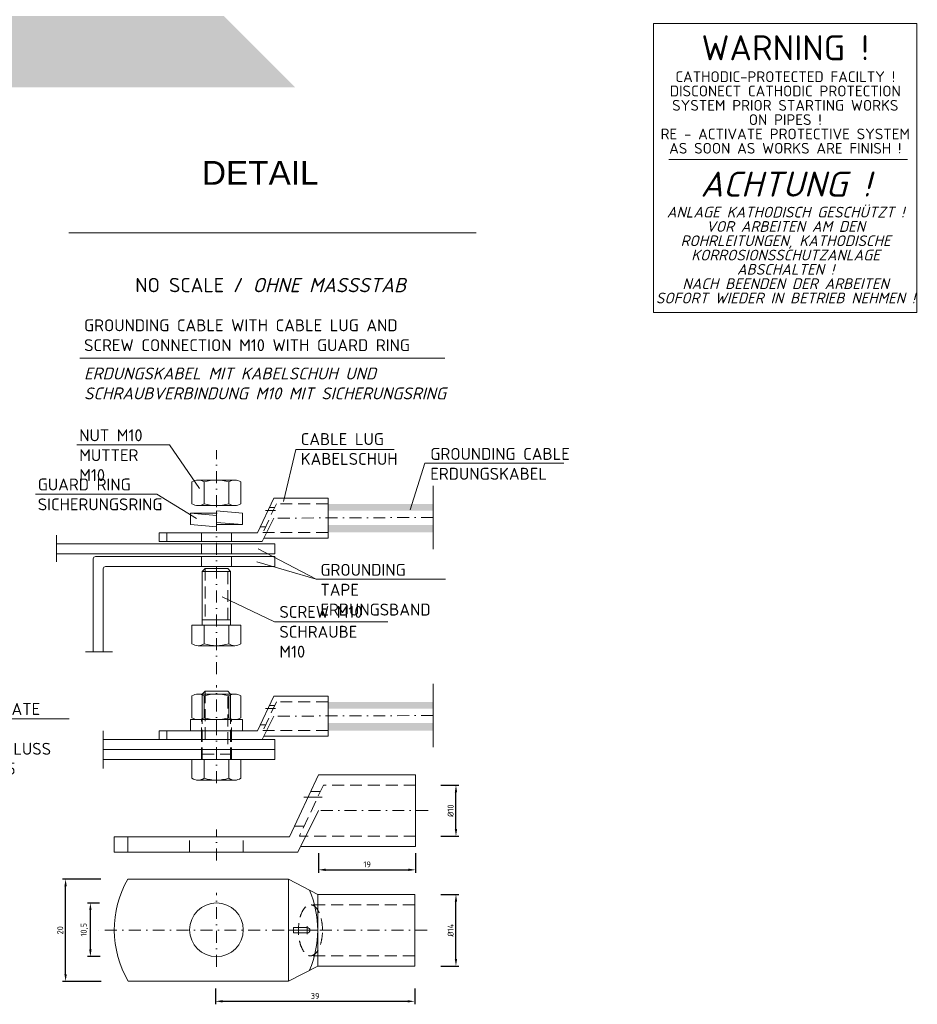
# Model space of a CAD drawing. Header units: millimetres. Extents: x -89243 to 29100, y -5468 to 8855.
# Tile 7 of 23: x -7816 to -4053, y -5345 to -1216. Entities that reach past the tile are written whole.
import ezdxf

# ---------------------------------------------------------------- set-up
doc = ezdxf.new("R2010")
doc.units = ezdxf.units.MM
doc.header["$MEASUREMENT"] = 0
for name, pattern in [('HIDDEN', [0.375, 0.25, -0.125]), ('STRICHPUNKT', [25.4, 12.7, -6.35, 0, -6.35]), ('STRICHPUNKT2', [0.5, 0.25, -0.125, 0, -0.125])]:
    doc.linetypes.add(name, pattern=pattern)
for name, color, linetype, lineweight in [('Legende', 7, 'Continuous', 18), ('P------T2', 7, 'Continuous', 18), ('P------T7', 7, 'Continuous', 18), ('P-DABDICHTUNG', 7, 'Continuous', 18), ('P-DERDUNG', 7, 'Continuous', 18), ('PDSMD', 7, 'Continuous', 18)]:
    doc.layers.add(name, color=color, linetype=linetype, lineweight=lineweight)
doc.styles.get("Standard").update_dxf_attribs({"font": 'isocpeur.ttf'})
doc.dimstyles.new('Kopie von ISO-25', dxfattribs={"dimscale": 20, "dimtxt": 2.5, "dimasz": 3, "dimexe": 1.25, "dimexo": 0.625, "dimgap": 1, "dimtad": 1, "dimtxsty": 'Standard', "dimcen": 2.5, "dimadec": 0, "dimazin": 0, "dimtfac": 1, "dimtmove": 0, "dimatfit": 1, "dimfxl": 0, "dimarcsym": 0})

# ---------------------------------------------------------------- blocks, each defined once
blk = doc.blocks.new('*D16')
at = {"layer": 'Defpoints', "color": 0, "lineweight": 0, "ltscale": 200, "transparency": 16777216}
for p in [(-6563.3, -4705), (-6156.5, -4705), (-6156.5, -4781)]:
    blk.add_point(p, dxfattribs=at)
at = {"layer": 'P-DERDUNG', "color": 0, "lineweight": -2, "ltscale": 200, "transparency": 16777216}
for p, q in [((-6563.3, -4711.2), (-6563.3, -4793.5)), ((-6156.5, -4711.2), (-6156.5, -4793.5)), ((-6533.3, -4781), (-6186.5, -4781))]:
    blk.add_line(p, q, dxfattribs=at)
at = {"layer": 'P-DERDUNG', "color": 0, "lineweight": 0, "ltscale": 200, "transparency": 16777216}
for points in [[(-6533.3, -4776), (-6533.3, -4786), (-6563.3, -4781)], [(-6186.5, -4776), (-6186.5, -4786), (-6156.5, -4781)]]:
    blk.add_solid(points, dxfattribs=at)
at = {"layer": 'P-DERDUNG', "color": 0, "ltscale": 200, "transparency": 16777216, "insert": (-6359.9, -4758.5), "char_height": 25, "attachment_point": 5}
blk.add_mtext('19', dxfattribs=at)
blk = doc.blocks.new('*D17')
at = {"layer": 'Defpoints', "color": 0, "lineweight": 0, "ltscale": 200, "transparency": 16777216}
for p in [(-6995.3, -5271.9), (-6160.4, -5271.9), (-6160.4, -5332.5)]:
    blk.add_point(p, dxfattribs=at)
at = {"layer": 'P-DERDUNG', "color": 0, "lineweight": -2, "ltscale": 200, "transparency": 16777216}
for p, q in [((-6995.3, -5278.1), (-6995.3, -5345)), ((-6160.4, -5278.1), (-6160.4, -5345)), ((-6965.3, -5332.5), (-6190.4, -5332.5))]:
    blk.add_line(p, q, dxfattribs=at)
at = {"layer": 'P-DERDUNG', "color": 0, "lineweight": 0, "ltscale": 200, "transparency": 16777216}
for points in [[(-6965.3, -5327.5), (-6965.3, -5337.5), (-6995.3, -5332.5)], [(-6190.4, -5327.5), (-6190.4, -5337.5), (-6160.4, -5332.5)]]:
    blk.add_solid(points, dxfattribs=at)
at = {"layer": 'P-DERDUNG', "color": 0, "ltscale": 200, "transparency": 16777216, "insert": (-6577.8, -5310), "char_height": 25, "attachment_point": 5}
blk.add_mtext('39', dxfattribs=at)
blk = doc.blocks.new('*D18')
at = {"layer": 'Defpoints', "color": 0, "lineweight": 0, "ltscale": 200, "transparency": 16777216}
for p in [(-7623.9, -4820.5), (-7469.9, -4820.5), (-7468.7, -5248.7)]:
    blk.add_point(p, dxfattribs=at)
at = {"layer": 'P-DERDUNG', "color": 0, "lineweight": -2, "ltscale": 200, "transparency": 16777216}
for p, q in [((-7476.1, -4820.5), (-7636.4, -4820.5)), ((-7623.9, -5218.7), (-7623.9, -4850.5)), ((-7475, -5248.7), (-7636.4, -5248.7))]:
    blk.add_line(p, q, dxfattribs=at)
at = {"layer": 'P-DERDUNG', "color": 0, "lineweight": 0, "ltscale": 200, "transparency": 16777216}
for points in [[(-7628.9, -4850.5), (-7618.9, -4850.5), (-7623.9, -4820.5)], [(-7628.9, -5218.7), (-7618.9, -5218.7), (-7623.9, -5248.7)]]:
    blk.add_solid(points, dxfattribs=at)
at = {"layer": 'P-DERDUNG', "color": 0, "ltscale": 200, "transparency": 16777216, "insert": (-7646.4, -5034.6), "char_height": 25, "attachment_point": 5, "rotation": 90}
blk.add_mtext('20', dxfattribs=at)
blk = doc.blocks.new('*D19')
at = {"layer": 'Defpoints', "color": 0, "lineweight": 0, "ltscale": 200, "transparency": 16777216}
for p in [(-7519.9, -4920.2), (-7475.4, -4920.2), (-7472.7, -5145)]:
    blk.add_point(p, dxfattribs=at)
at = {"layer": 'P-DERDUNG', "color": 0, "lineweight": -2, "ltscale": 200, "transparency": 16777216}
for p, q in [((-7481.7, -4920.2), (-7532.4, -4920.2)), ((-7519.9, -5115), (-7519.9, -4950.2)), ((-7479, -5145), (-7532.4, -5145))]:
    blk.add_line(p, q, dxfattribs=at)
at = {"layer": 'P-DERDUNG', "color": 0, "lineweight": 0, "ltscale": 200, "transparency": 16777216}
for points in [[(-7524.9, -4950.2), (-7514.9, -4950.2), (-7519.9, -4920.2)], [(-7524.9, -5115), (-7514.9, -5115), (-7519.9, -5145)]]:
    blk.add_solid(points, dxfattribs=at)
at = {"layer": 'P-DERDUNG', "color": 0, "ltscale": 200, "transparency": 16777216, "insert": (-7544.9, -5032.6), "char_height": 25, "attachment_point": 5, "rotation": 90}
blk.add_mtext('10,5', dxfattribs=at)
blk = doc.blocks.new('*D20')
at = {"layer": 'Defpoints', "color": 0, "lineweight": 0, "ltscale": 200, "transparency": 16777216}
for p in [(-6056.4, -4425.9), (-5987.4, -4425.9), (-6056.4, -4639.9)]:
    blk.add_point(p, dxfattribs=at)
at = {"layer": 'P-DERDUNG', "color": 0, "lineweight": -2, "ltscale": 200, "transparency": 16777216}
for p, q in [((-6050.2, -4425.9), (-5974.9, -4425.9)), ((-5987.4, -4609.9), (-5987.4, -4455.9)), ((-6050.2, -4639.9), (-5974.9, -4639.9))]:
    blk.add_line(p, q, dxfattribs=at)
at = {"layer": 'P-DERDUNG', "color": 0, "lineweight": 0, "ltscale": 200, "transparency": 16777216}
for points in [[(-5992.4, -4455.9), (-5982.4, -4455.9), (-5987.4, -4425.9)], [(-5992.4, -4609.9), (-5982.4, -4609.9), (-5987.4, -4639.9)]]:
    blk.add_solid(points, dxfattribs=at)
at = {"layer": 'P-DERDUNG', "color": 0, "ltscale": 200, "transparency": 16777216, "insert": (-6009.9, -4532.9), "char_height": 25, "attachment_point": 5, "rotation": 90}
blk.add_mtext('Ø10', dxfattribs=at)
blk = doc.blocks.new('*D21')
at = {"layer": 'Defpoints', "color": 0, "lineweight": 0, "ltscale": 200, "transparency": 16777216}
for p in [(-6056.4, -4884.7), (-5987.4, -4884.7), (-6056.4, -5184.4)]:
    blk.add_point(p, dxfattribs=at)
at = {"layer": 'P-DERDUNG', "color": 0, "lineweight": -2, "ltscale": 200, "transparency": 16777216}
for p, q in [((-6050.2, -4884.7), (-5974.9, -4884.7)), ((-5987.4, -5154.4), (-5987.4, -4914.7)), ((-6050.2, -5184.4), (-5974.9, -5184.4))]:
    blk.add_line(p, q, dxfattribs=at)
at = {"layer": 'P-DERDUNG', "color": 0, "lineweight": 0, "ltscale": 200, "transparency": 16777216}
for points in [[(-5992.4, -4914.7), (-5982.4, -4914.7), (-5987.4, -4884.7)], [(-5992.4, -5154.4), (-5982.4, -5154.4), (-5987.4, -5184.4)]]:
    blk.add_solid(points, dxfattribs=at)
at = {"layer": 'P-DERDUNG', "color": 0, "ltscale": 200, "transparency": 16777216, "insert": (-6009.9, -5034.6), "char_height": 25, "attachment_point": 5, "rotation": 90}
blk.add_mtext('Ø14', dxfattribs=at)

msp = doc.modelspace()

# ---------------------------------------------------------------- hatches: boundary and pattern name
at = {"lineweight": 9}
h = msp.add_hatch(dxfattribs=at)
h.set_pattern_fill('GRAVEL', color=256, scale=50)
h.set_pattern_definition([(228.0128, (-8240.8055, -1299.812), (-400, -450), [6.7268, -665.9544]), (184.96974, (-8245.3055, -1304.812), (600, 50), [11.5434, -1142.7962]), (132.51045, (-8256.8055, -1305.812), (500, -550), [8.1394, -805.8016]), (267.27369, (-8276.3055, -1318.312), (50, 1000), [10.5119, -1040.6779]), (292.83365, (-8276.8055, -1328.812), (-250, 600), [10.30775, -1020.4687]), (357.27369, (-8272.8055, -1338.312), (-1000, 50), [10.5119, -1040.6779]), (37.69424, (-8262.3055, -1338.8121), (-650, -500), [13.90145, -1376.2424]), (72.25533, (-8251.3055, -1330.3121), (350, 1100), [13.1244, -1299.3161]), (121.42957, (-8247.3055, -1317.812), (-400, 650), [10.5475, -1044.2037]), (175.23636, (-8252.8055, -1308.812), (550, -50), [12.0416, -590.0381]), (222.39744, (-8264.8055, -1307.8121), (-600, -550), [15.5724, -1541.66875]), (138.81407, (-8226.8055, -1318.812), (-350, 300), [5.315, -526.1922]), (171.46923, (-8230.8055, -1315.312), (650, -100), [10.11185, -1001.0756]), (225, (-8240.805, -1313.812), (-6e-15, -50), [7.071, -63.6396]), (203.1986, (-8244.3055, -1307.812), (250, 100), [3.8079, -376.9808]), (291.8014, (-8247.805, -1309.312), (-50, 150), [5.3851, -263.8731]), (30.96376, (-8245.8055, -1314.312), (150, 100), [8.7464, -282.8011]), (161.565, (-8238.305, -1309.812), (100, -50), [6.3245, -151.7893]), (16.38954, (-8276.8055, -1309.312), (500, 150), [8.86, -877.1423]), (70.34618, (-8268.3055, -1306.812), (-200, -550), [7.433, -735.8704]), (293.1986, (-8238.3055, -1299.812), (-100, 250), [7.6158, -373.1729]), (343.61046, (-8235.3055, -1306.812), (-500, 150), [8.86, -877.1423]), (339.44395, (-8276.8055, -1340.312), (-250, 100), [8.544, -418.6562]), (294.77514, (-8268.8055, -1343.312), (-250, 550), [7.1589, -708.7322]), (66.8014, (-8237.8055, -1349.812), (100, 250), [7.6158, -373.1729]), (17.35402, (-8234.8055, -1342.812), (-650, -200), [8.38155, -829.7712]), (69.44395, (-8262.3055, -1349.812), (-100, -250), [4.272, -422.9282]), (101.3099, (-8240.805, -1349.812), (-50, 200), [2.5495, -252.4015]), (165.96376, (-8241.305, -1347.312), (150, -50), [10.3078, -195.8475]), (186.009, (-8251.3055, -1344.812), (500, 50), [9.5525, -945.6962]), (303.6901, (-8245.805, -1318.812), (-50, 100), [7.2111, -173.0665]), (353.15723, (-8241.8055, -1324.8121), (850, -100), [12.5897, -1246.3781]), (60.9454, (-8229.3055, -1326.312), (-200, -350), [5.1478, -509.6337]), (90, (-8226.805, -1321.81), (-50, 50), [3, -47]), (120.25644, (-8252.3055, -1343.312), (200, -350), [6.9462, -687.676]), (48.0128, (-8255.8055, -1337.312), (400, 450), [13.4536, -659.2276]), (0, (-8246.805, -1327.31), (50, 50), [13, -37]), (325.30485, (-8233.8055, -1327.312), (500, -350), [7.9057, -782.6637]), (254.0546, (-8227.3055, -1331.812), (-50, -200), [7.2801, -356.7254]), (207.64598, (-8229.3055, -1338.812), (-950, -500), [11.85325, -1173.4737]), (175.42608, (-8239.8055, -1344.3121), (-650, 50), [12.53995, -1241.4537])])
h.paths.add_polyline_path([(-6961.005, -1199.812), (-9592.605, -1199.812), (-9892.605, -1499.812), (-6661.005, -1499.812)])
at = {"layer": 'P-DERDUNG', "ltscale": 200}
h = msp.add_hatch(color=254, dxfattribs=at)
h.paths.add_polyline_path([(-6523.48, -3246.252), (-6523.48, -3274.843), (-6083.324, -3274.843), (-6083.324, -3246.252)])
h.paths.add_polyline_path([(-6083.324, -3366.252), (-6083.324, -3334.843), (-6523.48, -3334.843), (-6523.48, -3366.252)])
h = msp.add_hatch(color=254, dxfattribs=at)
h.paths.add_polyline_path([(-6523.48, -4076.782), (-6523.48, -4105.373), (-6083.324, -4105.373), (-6083.324, -4076.782)])
h.paths.add_polyline_path([(-6083.324, -4196.782), (-6083.324, -4165.373), (-6523.48, -4165.373), (-6523.48, -4196.782)])

# ---------------------------------------------------------------- linework, layer by layer
at = {"layer": 'Legende', "color": 0}
msp.add_line((-4094.606, -1801.947), (-5095.07, -1801.947), dxfattribs=at)
msp.add_lwpolyline([(-5159.894, -1231.884), (-4055.924, -1232.224), (-4055.924, -2443.891), (-5159.894, -2443.551)], close=True, dxfattribs=at)
at = {"layer": 'P-DABDICHTUNG', "color": 7, "ltscale": 200}
msp.add_line((-6117.85, -3075.291), (-5535.204, -3075.291), dxfattribs=at)
at = {"layer": 'P-DERDUNG', "color": 7}
for p, q in [((-7610.095, -2109.359), (-5902.274, -2109.359)), ((-7563.489, -2635.988), (-6033.374, -2635.988))]:
    msp.add_line(p, q, dxfattribs=at)
at = {"layer": 'P-DERDUNG', "color": 7, "ltscale": 200}
for p, q in [((-7187.589, -2998.813), (-7576.864, -2998.813)), ((-7187.589, -2998.813), (-7062.21, -3181.787)), ((-6659.138, -3018.19), (-6710.53, -3235.858)), ((-6246.122, -3018.19), (-6659.138, -3018.19)), ((-6117.85, -3075.291), (-6178.969, -3271.033)), ((-7068.549, -3147.119), (-6914.41, -3147.119)), ((-7042.859, -3246.321), (-7042.859, -3154.239)), ((-6940.1, -3246.321), (-6940.1, -3154.241)), ((-6083.324, -3435.783), (-6083.324, -3171.087)), ((-7241.858, -3205.908), (-7749.451, -3205.908)), ((-7241.858, -3205.908), (-7075.52, -3307.475)), ((-6914.41, -3253.438), (-7068.549, -3253.438)), ((-6751.48, -3222.252), (-6820.012, -3368.125)), ((-6523.48, -3222.252), (-6751.48, -3222.252)), ((-6523.48, -3390.252), (-6523.48, -3222.252)), ((-6523.48, -3274.843), (-6523.48, -3246.252)), ((-7100.08, -3285.306), (-6991.48, -3294.808)), ((-7100.08, -3285.306), (-6991.48, -3285.306)), ((-7100.08, -3333.306), (-7100.08, -3285.306)), ((-6991.48, -3342.808), (-6991.48, -3275.805)), ((-6882.88, -3285.306), (-6991.48, -3275.805)), ((-6882.88, -3333.306), (-6882.88, -3285.306)), ((-7100.08, -3333.306), (-6991.48, -3342.808)), ((-6882.88, -3333.306), (-6991.48, -3323.805)), ((-6991.48, -3333.306), (-6882.88, -3333.306)), ((-6751.48, -3306.252), (-6799.999, -3404.125)), ((-6523.48, -3334.843), (-6523.48, -3366.252)), ((-7661.614, -3489.723), (-7661.614, -3377.1)), ((-6820.012, -3368.125), (-7231.48, -3368.125)), ((-7231.48, -3404.125), (-7231.48, -3368.125)), ((-7199.974, -3404.125), (-7199.974, -3368.125)), ((-6746.377, -3413.595), (-7661.614, -3413.595)), ((-6799.999, -3404.125), (-7231.48, -3404.125)), ((-6523.48, -3390.252), (-6793.122, -3390.252)), ((-6746.377, -3455.595), (-6746.377, -3413.595)), ((-6746.377, -3455.595), (-7661.614, -3455.595)), ((-6746.377, -3466.994), (-7497.916, -3466.994)), ((-6573.327, -3561.795), (-6816.257, -3434.496)), ((-6746.377, -3508.994), (-6746.377, -3466.994)), ((-7507.916, -3476.994), (-7507.916, -3866.243)), ((-6746.377, -3508.994), (-7455.916, -3508.994)), ((-6573.327, -3561.795), (-6822.154, -3488.996)), ((-7465.916, -3518.994), (-7465.916, -3866.243)), ((-7050.695, -3529.923), (-7038.852, -3518.08)), ((-7050.695, -3754.941), (-7050.695, -3529.923)), ((-6932.265, -3529.923), (-7050.695, -3529.923)), ((-7038.852, -3518.08), (-6944.108, -3518.08)), ((-6932.265, -3529.923), (-6944.108, -3518.08)), ((-6932.265, -3529.923), (-6932.265, -3754.941)), ((-6031.511, -3561.795), (-6573.327, -3561.795)), ((-6748.59, -3741.428), (-6967.772, -3636.636)), ((-7050.695, -3732.62), (-6932.265, -3732.62)), ((-7042.76, -3832.868), (-7042.76, -3754.941)), ((-6940.199, -3832.868), (-6940.199, -3754.941)), ((-6272.622, -3741.428), (-6748.59, -3741.428)), ((-7427.751, -3866.243), (-7540.374, -3866.243)), ((-6914.559, -3841.158), (-7068.401, -3841.158)), ((-6083.324, -4266.312), (-6083.324, -4001.617)), ((-7068.549, -4044.336), (-6914.41, -4044.336)), ((-7050.695, -4044.336), (-7050.695, -4150.655)), ((-7038.852, -4032.495), (-6944.108, -4032.495)), ((-6932.265, -4044.338), (-6944.108, -4032.495)), ((-6932.265, -4044.336), (-6932.265, -4150.655)), ((-7042.859, -4143.538), (-7042.859, -4051.456)), ((-6940.1, -4143.538), (-6940.1, -4051.458)), ((-6751.48, -4052.782), (-6820.012, -4198.655)), ((-6523.48, -4052.782), (-6751.48, -4052.782)), ((-6523.48, -4220.782), (-6523.48, -4052.782)), ((-6914.41, -4150.655), (-7068.549, -4150.655)), ((-6991.48, -4198.655), (-6991.48, -4150.655)), ((-6751.48, -4136.782), (-6799.999, -4234.655)), ((-7465.916, -4355.847), (-7465.916, -4198.161)), ((-7231.48, -4234.655), (-7231.48, -4198.655)), ((-6820.012, -4198.655), (-7231.48, -4198.655)), ((-7199.974, -4234.655), (-7199.974, -4198.655)), ((-6746.377, -4234.655), (-7465.916, -4234.655)), ((-6799.999, -4234.655), (-7231.48, -4234.655)), ((-6523.48, -4220.782), (-6793.122, -4220.782)), ((-6746.377, -4276.655), (-6746.377, -4234.655)), ((-6746.377, -4276.655), (-7465.916, -4276.655)), ((-6746.377, -4276.655), (-7465.916, -4276.655)), ((-6746.377, -4318.655), (-6746.377, -4276.655)), ((-6746.377, -4318.655), (-7465.916, -4318.655)), ((-7042.76, -4396.583), (-7042.76, -4318.656)), ((-6940.199, -4396.583), (-6940.199, -4318.656)), ((-6914.559, -4404.873), (-7068.401, -4404.873)), ((-6563.295, -4383.038), (-6685.563, -4643.291)), ((-6156.52, -4383.038), (-6563.295, -4383.038)), ((-6156.52, -4682.768), (-6156.52, -4383.038)), ((-6563.295, -4532.903), (-6649.859, -4707.519)), ((-6685.563, -4643.291), (-7419.664, -4643.291)), ((-7419.664, -4707.519), (-7419.664, -4643.291)), ((-7363.455, -4707.519), (-7363.455, -4643.291)), ((-6156.52, -4682.768), (-6637.588, -4682.768)), ((-6649.859, -4707.519), (-7419.664, -4707.519)), ((-6689.401, -4820.477), (-7363.455, -4820.477)), ((-6689.401, -5248.661), (-6689.401, -4820.477)), ((-6567.133, -4884.705), (-6689.401, -4820.477)), ((-6160.358, -4884.705), (-6567.133, -4884.705)), ((-6567.133, -5184.434), (-6567.133, -4884.705)), ((-6160.358, -5184.434), (-6160.358, -4884.705)), ((-6567.133, -5034.569), (-6689.401, -5034.569)), ((-6668.043, -5023.47), (-6668.043, -5045.669)), ((-6610.677, -5023.47), (-6668.043, -5023.47)), ((-6668.043, -5045.669), (-6610.677, -5045.669)), ((-6567.133, -5184.434), (-6689.401, -5248.661)), ((-6160.358, -5184.434), (-6567.133, -5184.434)), ((-6689.401, -5248.661), (-7361.127, -5248.661))]:
    msp.add_line(p, q, dxfattribs=at)
at = {"layer": 'P-DERDUNG', "color": 7, "linetype": 'STRICHPUNKT2', "ltscale": 200}
for p, q in [((-6991.48, -3960.262), (-6991.48, -3020.967)), ((-6083.324, -3303.435), (-6768.443, -3306.252)), ((-6991.48, -4417.195), (-6991.48, -4006.26)), ((-6083.324, -4133.964), (-6768.443, -4136.782)), ((-6103.758, -4532.903), (-6593.559, -4532.903)), ((-6991.48, -4742.012), (-6991.48, -4611.812)), ((-6991.48, -5187.31), (-6991.48, -4877.797)), ((-6107.596, -5034.569), (-7494.189, -5034.569))]:
    msp.add_line(p, q, dxfattribs=at)
at = {"layer": 'P-DERDUNG', "color": 7, "linetype": 'HIDDEN', "ltscale": 200}
for p, q in [((-6740.179, -3246.252), (-6796.706, -3366.252)), ((-6769.665, -3260.96), (-6747.107, -3260.96)), ((-6523.48, -3246.252), (-6740.179, -3246.252)), ((-6808.04, -3342.644), (-6785.585, -3342.644)), ((-7054.48, -3404.125), (-7054.48, -3368.125)), ((-6928.48, -3404.125), (-6928.48, -3368.125)), ((-6523.48, -3366.252), (-6796.706, -3366.252)), ((-7054.48, -3413.595), (-7054.48, -3455.595)), ((-6928.48, -3413.595), (-6928.48, -3455.595)), ((-7054.48, -3466.994), (-7054.48, -3508.994)), ((-6928.48, -3466.994), (-6928.48, -3508.994)), ((-7038.852, -3518.08), (-7038.852, -3732.62)), ((-6944.108, -3732.62), (-6944.108, -3518.08)), ((-7050.695, -4044.338), (-7038.852, -4032.495)), ((-6932.265, -4044.338), (-7050.695, -4044.338)), ((-7038.852, -4032.495), (-7038.852, -4254.335)), ((-6944.108, -4254.335), (-6944.108, -4032.495)), ((-6740.179, -4076.782), (-6796.706, -4196.782)), ((-6523.48, -4076.782), (-6740.179, -4076.782)), ((-6769.665, -4091.49), (-6747.107, -4091.49)), ((-7054.48, -4234.655), (-7054.48, -4150.655)), ((-7050.695, -4318.655), (-7050.695, -4150.655)), ((-6932.265, -4318.655), (-6932.265, -4150.655)), ((-6928.48, -4234.655), (-6928.48, -4150.655)), ((-6808.04, -4173.174), (-6785.585, -4173.174)), ((-6523.48, -4196.782), (-6796.706, -4196.782)), ((-7054.48, -4318.655), (-7054.48, -4234.655)), ((-6928.48, -4318.655), (-6928.48, -4234.655)), ((-7050.695, -4296.335), (-6932.265, -4296.335)), ((-6543.134, -4425.857), (-6643.984, -4639.949)), ((-6595.739, -4452.097), (-6555.494, -4452.097)), ((-6156.52, -4425.857), (-6543.134, -4425.857)), ((-6664.205, -4597.83), (-6624.143, -4597.83)), ((-7103.878, -4707.519), (-7103.878, -4643.291)), ((-6879.081, -4707.519), (-6879.081, -4643.291)), ((-6156.52, -4639.949), (-6643.984, -4639.949)), ((-6160.358, -4927.523), (-6597.396, -4927.523)), ((-6160.358, -5141.615), (-6601.752, -5141.215))]:
    msp.add_line(p, q, dxfattribs=at)
at = {"layer": 'P-DERDUNG', "color": 7, "linetype": 'STRICHPUNKT', "ltscale": 200}
for p, q in [((-6786.436, -3274.202), (-6743.416, -3274.202)), ((-6786.436, -4104.732), (-6743.416, -4104.732)), ((-6625.66, -4475.723), (-6548.909, -4475.723)), ((-6610.677, -5017.045), (-6610.677, -5051.254))]:
    msp.add_line(p, q, dxfattribs=at)
at = {"layer": 'P-DERDUNG', "color": 7, "ltscale": 200}
for points in [[(-7094.239, -3246.321), (-7094.239, -3154.239)], [(-6888.721, -3154.239), (-6888.721, -3246.321)], [(-7094.041, -3832.868), (-7094.041, -3754.941), (-6888.919, -3754.941), (-6888.919, -3832.868)], [(-7094.239, -4143.538), (-7094.239, -4051.456)], [(-6888.721, -4051.456), (-6888.721, -4143.538)], [(-7094.041, -4396.583), (-7094.041, -4318.655), (-6888.919, -4318.655), (-6888.919, -4396.583)]]:
    msp.add_lwpolyline(points, dxfattribs=at)
msp.add_lwpolyline([(-7100.08, -4150.655), (-6882.88, -4150.655), (-6882.88, -4198.655), (-7100.08, -4198.655)], close=True, dxfattribs=at)
msp.add_circle((-6991.48, -5032.553), 112.398, dxfattribs=at)
for centre, radius, start, end in [((-7068.549, -3197.03), 49.908, 59.0201, 120.97992), ((-6991.48, -3336.075), 188.955, 74.2218, 105.77825), ((-6914.41, -3197.03), 49.908, 59.0201, 120.97991), ((-7068.549, -3203.53), 49.908, 239.0201, 300.9799), ((-6991.48, -3064.485), 188.955, 254.2217, 285.7782), ((-6914.41, -3203.53), 49.908, 239.0201, 300.9799), ((-7068.401, -3797.363), 43.796, 234.1655, 305.8345), ((-6991.48, -3678.409), 162.749, 251.6338, 288.3662), ((-6914.559, -3797.363), 43.796, 234.1654, 305.8346), ((-7068.549, -4094.247), 49.908, 59.0201, 120.97992), ((-6991.48, -4233.292), 188.955, 74.2218, 105.77825), ((-6914.41, -4094.247), 49.908, 59.0201, 120.97991), ((-7068.549, -4100.747), 49.908, 239.0201, 300.9799), ((-6991.48, -3961.702), 188.955, 254.2217, 285.7782), ((-6914.41, -4100.747), 49.908, 239.0201, 300.9799), ((-7068.401, -4361.077), 43.796, 234.1655, 305.8345), ((-6991.48, -4242.123), 162.749, 251.6338, 288.3662), ((-6914.559, -4361.077), 43.796, 234.1654, 305.8346), ((-6991.48, -5032.553), 428.184, 150.311013, 210.311991), ((-6995.318, -5034.569), 428.184, 336.917574, 23.082426), ((-6610.677, -5034.569), 11.099, 270, 90)]:
    msp.add_arc(centre, radius, start, end, dxfattribs=at)
at = {"layer": 'P-DERDUNG', "color": 7, "ltscale": 50}
for centre in [(-7497.916, -3476.994), (-7455.916, -3518.994)]:
    msp.add_arc(centre, 10, 90, 180, dxfattribs=at)
at = {"layer": 'P-DERDUNG', "color": 7, "linetype": 'HIDDEN', "ltscale": 200, "extrusion": (0, 0, -1)}
msp.add_ellipse((-6597.396, -5034.569), major_axis=(0, -107.046), ratio=0.47105923, start_param=-1.57079633, end_param=4.71238898, dxfattribs=at)
at = {"layer": 'PDSMD', "color": 7}
msp.add_line((-8350.074, -4148.005), (-7609.32, -4148.005), dxfattribs=at)

# ---------------------------------------------------------------- texts
at = {"layer": 'Legende', "color": 0, "width": 1785.1299, "attachment_point": 5, "line_spacing_factor": 0.8}
for s, insert, char_height in [('{\\fISOCPEUR|b0|i0|c0|p32;WARNING !}', (-4606.885, -1333.757), 105), ('{\\fISOCPEUR|b0|i0|c0|p32;CATHODIC-PROTECTED FACILTY !\\PDISCONECT CATHODIC PROTECTION\\PSYSTEM PRIOR STARTING WORKS\\PON PIPES !\\PRE - ACTIVATE PROTECTIVE SYSTEM\\PAS SOON AS WORKS ARE FINISH !}', (-4606.885, -1604.992), 45), ('{\\fISOCPEUR|b0|i1|c0|p32;ACHTUNG !}', (-4605.611, -1905.568), 105), ('{\\fISOCPEUR|b0|i1|c0|p32;ANLAGE KATHODISCH GESCHÜTZT !\\PVOR ARBEITEN AM DEN\\PROHRLEITUNGEN, KATHODISCHE\\PKORROSIONSSCHUTZANLAGE\\PABSCHALTEN !\\PNACH BEENDEN DER ARBEITEN\\PSOFORT WIEDER IN BETRIEB NEHMEN !}', (-4605.611, -2203.05), 45)]:
    msp.add_mtext(s, dxfattribs=dict(at, insert=insert, char_height=char_height))
at = {"layer": 'P------T2', "color": 7, "char_height": 50, "attachment_point": 1}
for s, insert, width in [('GROUNDING CABLE WITH CABLE LUG AND\\PSCREW CONNECTION M10 WITH GUARD RING', (-7546.541, -2472.523), 1553.22887), ('{\\fISOCPEUR|b0|i1|c0|p34;ERDUNGSKABEL MIT KABELSCHUH UND SCHRAUBVERBINDUNG M10 MIT SICHERUNGSRING}', (-7546.541, -2674.738), 1661.61921), ('NUT M10 MUTTER M10', (-7566.523, -2933.824), 373.66317), ('CABLE LUG KABELSCHUH', (-6638.103, -2949.589), 386.57263), ('GROUNDING CABLE\\PERDUNGSKABEL', (-6094.931, -3011.845), 1005.95801), ('GUARD RING SICHERUNGSRING', (-7740.576, -3140.033), 504.2669), ('GROUNDING TAPE ERDUNGSBAND', (-6555.718, -3498.086), 529.15756), ('SCREW M10 SCHRAUBE M10', (-6727.554, -3674.456), 458.50772), ('{\\fISOCPEUR|b0|i0|c0|p34;GROUNDING CONNECTION PLATE 50x40x5\\PERDUNGSANSCHLUSS BLECH  50x40x5}', (-8337.815, -3998.337), 724.67193)]:
    msp.add_mtext(s, dxfattribs=dict(at, insert=insert, width=width))
at = {"layer": 'P------T7', "color": 7, "linetype": 'Continuous', "lineweight": 25, "insert": (-7052.31, -1908.11), "char_height": 100, "attachment_point": 7}
msp.add_mtext('{\\fArial|b0|i0|c0|p34;\\C256;DETAIL}', dxfattribs=at)
at = {"layer": 'P-DERDUNG', "color": 7, "lineweight": 0, "insert": (-7331.763, -2298.799), "char_height": 60, "width": 1219.40754, "attachment_point": 1}
msp.add_mtext('NO SCALE / {\\fISOCPEUR|b0|i1|c0|p34;OHNE MASSSTAB}', dxfattribs=at)

# ---------------------------------------------------------------- dimensions: what is measured, and where the dimension line sits
at = {"layer": 'P-DERDUNG', "color": 7, "ltscale": 200}
for base, p1, p2, angle, text, picture, middle in [((-5987.375, -4425.857), (-6056.427, -4639.949), (-6056.427, -4425.857), 90, 'Ø10', '*D20', (-6009.875, -4532.903)), ((-7623.915, -4820.477), (-7468.715, -5248.661), (-7469.879, -4820.477), 90, '20', '*D18', (-7646.415, -5034.569)), ((-5987.375, -4884.705), (-6056.427, -5184.434), (-6056.427, -4884.705), 90, 'Ø14', '*D21', (-6009.875, -5034.569)), ((-7519.944, -4920.155), (-7472.711, -5144.952), (-7475.409, -4920.155), 90, '10,5', '*D19', (-7544.944, -5032.553)), ((-6160.358, -5332.533), (-6995.318, -5271.884), (-6160.358, -5271.884), 180, '39', '*D17', (-6577.838, -5310.033))]:
    dim = msp.add_linear_dim(base=base, p1=p1, p2=p2, angle=angle, text=text, dimstyle='Kopie von ISO-25', override={"dimscale": 10}, dxfattribs=at)
    dim.commit()
    dim.dimension.update_dxf_attribs({"geometry": picture, "text_midpoint": middle})
dim = msp.add_linear_dim(base=(-6156.52, -4781.025), p1=(-6563.295, -4704.971), p2=(-6156.52, -4704.971), angle=180, text='19', dimstyle='Kopie von ISO-25', override={"dimscale": 10}, dxfattribs=at)
dim.commit()
dim.dimension.update_dxf_attribs({"geometry": '*D16', "text_midpoint": (-6359.908, -4781.025), "dimtype": 160})

doc.saveas('drawing.dxf')
